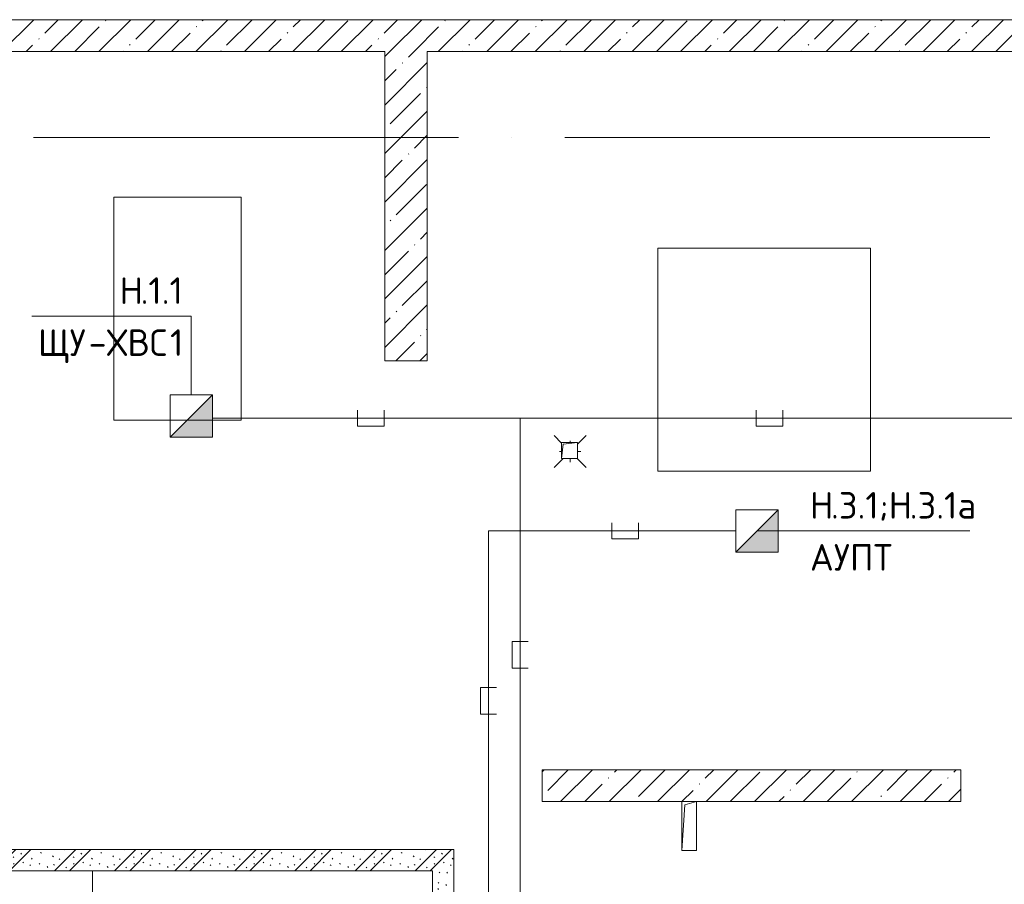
# Model space of a CAD drawing. Header units: millimetres. Extents: x -32229 to 169101, y -13689 to 125138.
# Tile 147 of 202: x 27250 to 36516, y 113222 to 121360. Entities that reach past the tile are written whole.
import ezdxf

# ---------------------------------------------------------------- set-up
doc = ezdxf.new("R2010")
doc.units = ezdxf.units.MM
doc.linetypes.add('ADSK_Линия сетки', pattern=[5000, 4000, -500, 0, -500])
for name, color, linetype, lineweight in [('A-____-NOTE-TEXT', 5, 'Continuous', 18), ('A-DETL-____-THIN', 7, 'Continuous', 9), ('A-FLOR-____-OTLN', 7, 'Continuous', 18), ('A-WALL-____-MCUT', 7, 'Continuous', 40), ('A-WALL-____-PATT', 7, 'Continuous', 40), ('G-____-____-TEXT', 7, 'Continuous', 9), ('I-WALL-____-MCUT', 7, 'Continuous', 40), ('M-EQPM-____-OTLN', 7, 'Continuous', 18), ('P-SANR-FIXT-OTLN', 7, 'Continuous', 18), ('S-GRID-____-OTLN', 7, 'Continuous', 9)]:
    doc.layers.add(name, color=color, linetype=linetype, lineweight=lineweight)
doc.layers.add('A-DETL-____-OTLN', color=7, linetype='Continuous', lineweight=9, true_color=0x00a600)
doc.styles.add('ISOCPEUR', font='isocpeur.ttf', dxfattribs={"height": 250})
pattern_1 = [(135, (300.56, 377.28), (-565.6854, 6e-14), [10, -790]), (135, (349.8, 474.73), (-565.6854, 6e-14), [10, -790]), (135, (423.93, 473.06), (-565.6854, 6e-14), [10, -790]), (135, (229.92, 447.9), (-565.6854, 6e-14), [10, -790]), (135, (155.08, 447.9), (-565.6854, 6e-14), [10, -790]), (135, (114.9, 369.03), (-565.6854, 6e-14), [10, -790]), (135, (132.43, 285.8), (-565.6854, 6e-14), [10, -790]), (135, (214.66, 322), (-565.6854, 6e-14), [10, -790]), (135, (198.16, 261.88), (-565.6854, 6e-14), [10, -790]), (135, (45.2, 272.9), (-565.6854, 6e-14), [10, -790]), (135, (42.32, 336.16), (-565.6854, 6e-14), [10, -790]), (135, (92.26, 192.24), (-565.6854, 6e-14), [10, -790]), (135, (7.07, 149.2), (-565.6854, 6e-14), [10, -790]), (135, (80.6, 95.1), (-565.6854, 6e-14), [10, -790]), (135, (79.53, 36.94), (-565.6854, 6e-14), [10, -790]), (135, (153.87, 74.56), (-565.6854, 6e-14), [10, -790]), (135, (228.35, 124.8), (-565.6854, 6e-14), [10, -790]), (135, (279.75, 180.4), (-565.6854, 6e-14), [10, -790]), (135, (282.9, 31.63), (-565.6854, 6e-14), [10, -790]), (135, (377.38, 53.45), (-565.6854, 6e-14), [10, -790]), (135, (352.28, 102.7), (-565.6854, 6e-14), [10, -790]), (135, (354.05, 0), (-565.6854, 6e-14), [10, -790]), (135, (553.23, 16.45), (-565.6854, 6e-14), [10, -790]), (135, (542.38, 63.45), (-565.6854, 6e-14), [10, -790]), (135, (536.58, 239.3), (-565.6854, 6e-14), [10, -790]), (135, (475.85, 203.9), (-565.6854, 6e-14), [10, -790]), (135, (475.85, 316.54), (-565.6854, 6e-14), [10, -790]), (135, (520.8, 408.7), (-565.6854, 6e-14), [10, -790]), (135, (551.1, 470.8), (-565.6854, 6e-14), [10, -790]), (135, (235.25, 537.93), (-565.6854, 6e-14), [10, -790]), (135, (407.25, 547.65), (-565.6854, 6e-14), [10, -790]), (135, (94.5, 558.6), (-565.6854, 6e-14), [10, -790]), (135, (46.4, 532.3), (-565.6854, 6e-14), [10, -790]), (135, (85.56, 465.04), (-565.6854, 6e-14), [10, -790]), (135, (355.53, 181.14), (-565.6854, 6e-14), [10, -790]), (135, (362.23, 243.6), (-565.6854, 6e-14), [10, -790]), (135, (413.45, 344.1), (-565.6854, 6e-14), [10, -790]), (135, (286.3, 273.25), (-565.6854, 6e-14), [10, -790]), (135, (423.02, 263.72), (-565.6854, 6e-14), [10, -790]), (135, (162.94, 190.2), (-565.6854, 6e-14), [10, -790]), (135, (470.25, 120.93), (-565.6854, 6e-14), [10, -790]), (135, (484.48, 9.78), (-565.6854, 6e-14), [10, -790]), (45, (0, 212.13), (-565.6854, 0), []), (45, (212.13, 0), (-565.6854, 0), []), (45, (353.55, 0), (-565.6854, 0), []), (45, (0, 353.55), (-565.6854, 0), [])]
pattern_2 = [(45, (0, 0), (-228.0985, 228.0985), []), (45, (228.1, 0), (-228.0985, 228.0985), [403.225, -80.645, 6.706, -73.939])]

# ---------------------------------------------------------------- blocks, each defined once
blk = doc.blocks.new('АР_Канал вертикальный прямоугольный - ВК-5403405--01 ЭМ')
at = {"layer": 'M-EQPM-____-OTLN', "color": 253, "lineweight": 13, "true_color": 0xaaaaaa}
for p, q in [((75, 75), (-75, 75)), ((-75, 75), (-75, -75)), ((75, 75), (-75, 75)), ((-75, 75), (-75, -75)), ((-75, -75), (-75, 75)), ((-75, 75), (75, 75)), ((-75, -75), (-60, 60)), ((-75, -75), (-60, 60)), ((-60, 60), (75, 75)), ((-60, 60), (75, 75)), ((75, -75), (75, 75)), ((75, 75), (75, -75)), ((-75, -75), (75, -75)), ((75, -75), (-75, -75))]:
    blk.add_line(p, q, dxfattribs=at)
blk = doc.blocks.new('АР_Трап - 100-100-V70--01 ЭМ')
at = {"layer": 'P-SANR-FIXT-OTLN', "color": 253, "lineweight": 13, "true_color": 0xaaaaaa}
for p, q in [((-80, 80), (-150, 150)), ((0, 85), (0, 100)), ((70, 70), (150, 150)), ((-100, 0), (-80, 0)), ((70, 0), (100, 0)), ((-65, -65), (-150, -150)), ((0, -100), (0, -65)), ((65, -65), (150, -150))]:
    blk.add_line(p, q, dxfattribs=at)
blk = doc.blocks.new('АР_Канал вертикальный прямоугольный - ОВО-6263783--01 ЭМ')
at = {"layer": 'M-EQPM-____-OTLN', "color": 253, "lineweight": 13, "true_color": 0xaaaaaa}
for p, q in [((70, 230), (-70, 230)), ((-70, 230), (-70, -230)), ((70, 230), (-70, 230)), ((-70, 230), (-70, -230)), ((-70, -230), (-70, 230)), ((-70, 230), (70, 230)), ((-70, -230), (-40, 200)), ((-70, -230), (-40, 200)), ((-40, 200), (70, 230)), ((-40, 200), (70, 230)), ((70, -230), (70, 230)), ((70, 230), (70, -230)), ((-70, -230), (70, -230)), ((70, -230), (-70, -230))]:
    blk.add_line(p, q, dxfattribs=at)
blk = doc.blocks.new('Наметкина 10_РД_АР_П_отсоединено_rvt-1--01 ЭМ')
at = {"layer": 'A-WALL-____-PATT', "lineweight": 5, "true_color": 0xaaaaaa}
h = blk.add_hatch(dxfattribs=at)
h.set_pattern_fill('FP_1', color=253, style=0, pattern_type=2)
h.set_pattern_definition(pattern_2)
h.paths.add_polyline_path([(42784.3, 121060), (43535.3, 121060), (43535.3, 121360), (24735.3, 121360), (24735.3, 121060), (41135.3, 121060)])
h = blk.add_hatch(dxfattribs=at)
h.set_pattern_fill('FP_1', color=253, style=0, pattern_type=2)
h.set_pattern_definition(pattern_2)
h.paths.add_polyline_path([(30685.3, 118150), (31085.3, 118150), (31085.3, 121060), (30685.3, 121060), (30685.3, 118349.6)])
h = blk.add_hatch(dxfattribs=at)
h.set_pattern_fill('FP_1', color=253, style=0, pattern_type=2)
h.set_pattern_definition(pattern_2)
h.paths.add_polyline_path([(33510.3, 114000), (36105.3, 114001), (36105, 114300), (32165.3, 114300), (32165.7, 114000), (33480.3, 114000)])
h = blk.add_hatch(dxfattribs=at)
h.set_pattern_fill('FP_6', color=253, style=0, pattern_type=2)
h.set_pattern_definition(pattern_1)
h.paths.add_polyline_path([(25235.3, 113350), (31335.3, 113350), (31335.3, 113550), (25235.3, 113550)])
h = blk.add_hatch(dxfattribs=at)
h.set_pattern_fill('FP_6', color=253, style=0, pattern_type=2)
h.set_pattern_definition(pattern_1)
h.paths.add_polyline_path([(31335.3, 110450), (31335.3, 111565), (31135.3, 111565), (31135.3, 110450)])
h.paths.add_polyline_path([(31335.3, 112165), (31335.3, 113350), (31135.3, 113350), (31135.3, 112165)])
at = {"layer": 'A-FLOR-____-OTLN', "color": 253, "lineweight": 13, "true_color": 0xaaaaaa}
for p, q in [((29335.3, 119690), (28135.3, 119690)), ((28135.3, 119690), (28135.3, 117590)), ((29335.3, 117590), (29335.3, 119690)), ((35255.3, 119210), (33255.3, 119210)), ((33255.3, 119210), (33255.3, 117110)), ((35255.3, 117110), (35255.3, 119210)), ((28135.3, 117590), (29335.3, 117590)), ((33255.3, 117110), (35255.3, 117110)), ((32165.3, 114301), (36105.3, 114301)), ((27935.3, 104025), (27935.3, 113350))]:
    blk.add_line(p, q, dxfattribs=at)
at = {"layer": 'A-WALL-____-MCUT', "color": 253, "lineweight": 13, "true_color": 0xaaaaaa}
for p, q in [((43535.3, 121360), (24735.3, 121360)), ((25335.3, 121060), (30685.3, 121060)), ((30685.3, 121060), (30685.3, 118150)), ((31085.3, 121060), (37185.3, 121060)), ((31085.3, 118150), (31085.3, 121060)), ((30685.3, 118150), (31085.3, 118150)), ((36105.3, 114300), (32165.3, 114300)), ((32165.3, 114300), (32165.3, 114000)), ((36105.3, 114000), (36105.3, 114300)), ((32165.3, 114000), (33480.3, 114000)), ((33620.3, 114000), (36105.3, 114000))]:
    blk.add_line(p, q, dxfattribs=at)
at = {"layer": 'I-WALL-____-MCUT', "color": 253, "lineweight": 13, "true_color": 0xaaaaaa}
for p, q in [((31335.3, 113550), (25235.3, 113550)), ((31335.3, 113350), (31335.3, 113550)), ((25235.3, 113350), (31135.3, 113350)), ((31135.3, 113350), (31135.3, 112165)), ((31335.3, 112165), (31335.3, 113350))]:
    blk.add_line(p, q, dxfattribs=at)
at = {"layer": 'M-EQPM-____-OTLN', "color": 253, "lineweight": 13, "true_color": 0xaaaaaa}
for name, p in [('АР_Канал вертикальный прямоугольный - ВК-5403405--01 ЭМ', (32425.3, 117305)), ('АР_Канал вертикальный прямоугольный - ОВО-6263783--01 ЭМ', (33550.3, 113770))]:
    blk.add_blockref(name, p, dxfattribs=at)
at = {"layer": 'P-SANR-FIXT-OTLN', "color": 253, "lineweight": 13, "true_color": 0xaaaaaa}
blk.add_blockref('АР_Трап - 100-100-V70--01 ЭМ', (32430.3, 117295), dxfattribs=at)
blk = doc.blocks.new('УГО_Шкаф - УГО_Шкаф-2925116--01 ЭМ')
at = {"layer": 'A-____-NOTE-TEXT', "lineweight": 9, "true_color": 0xff0000}
blk.add_hatch(color=1, dxfattribs=at).paths.add_polyline_path([(1, 2), (1, 0), (-1, 0)])
at = {"layer": 'A-____-NOTE-TEXT', "color": 1, "lineweight": 9, "true_color": 0xff0000}
for p, q in [((-1, 0), (-1, 2)), ((-1, 2), (1, 2)), ((1, 2), (-1, 0)), ((1, 0), (1, 2)), ((1, 0), (1, 2)), ((1, 0), (-1, 0)), ((-1, 0), (1, 0))]:
    blk.add_line(p, q, dxfattribs=at)
blk = doc.blocks.new('УГО_Шкаф - УГО_Шкаф-V122--01 ЭМ')
at = {"layer": 'A-____-NOTE-TEXT', "lineweight": 9, "true_color": 0x0000ff}
blk.add_hatch(color=5, dxfattribs=at).paths.add_polyline_path([(1, 2), (1, 0), (-1, 0)])
at = {"layer": 'A-____-NOTE-TEXT', "color": 5, "lineweight": 9, "true_color": 0x0000ff}
for p, q in [((-1, 0), (-1, 2)), ((-1, 2), (1, 2)), ((1, 2), (-1, 0)), ((1, 0), (1, 2)), ((1, 0), (1, 2)), ((1, 0), (-1, 0)), ((-1, 0), (1, 0))]:
    blk.add_line(p, q, dxfattribs=at)

msp = doc.modelspace()

# ---------------------------------------------------------------- linework, layer by layer
at = {"layer": 'A-DETL-____-OTLN', "color": 5, "true_color": 0x0000ff}
for p, q in [((30430.3, 117685.2), (30430.3, 117535.2)), ((30680.3, 117535.2), (30680.3, 117685.2)), ((34180.3, 117685.2), (34180.3, 117535.2)), ((34430.3, 117535.2), (34430.3, 117685.2)), ((39427.5, 117610.2), (29067.5, 117610.2)), ((31960.7, 117610.2), (31960.7, 113129.5)), ((30430.3, 117535.2), (30680.3, 117535.2)), ((34180.3, 117535.2), (34430.3, 117535.2)), ((32035.7, 115507.1), (31885.7, 115507.1)), ((31885.7, 115507.1), (31885.7, 115257.1)), ((31885.7, 115257.1), (32035.7, 115257.1))]:
    msp.add_line(p, q, dxfattribs=at)
at = {"layer": 'A-DETL-____-OTLN', "color": 1, "true_color": 0xff0000}
for p, q in [((32823.2, 116624.7), (32823.2, 116474.7)), ((33073.2, 116474.7), (33073.2, 116624.7)), ((31660.7, 113100.1), (31660.7, 116549.7)), ((31660.7, 116549.7), (33985.7, 116549.7)), ((32823.2, 116474.7), (33073.2, 116474.7)), ((31735.7, 115074.9), (31585.7, 115074.9)), ((31585.7, 115074.9), (31585.7, 114824.9)), ((31585.7, 114824.9), (31735.7, 114824.9))]:
    msp.add_line(p, q, dxfattribs=at)
at = {"layer": 'A-DETL-____-THIN'}
for p, q in [((27364.6, 118570.4), (28864.6, 118570.4)), ((28864.6, 118570.4), (28864.6, 117830.4)), ((34190.7, 116549.7), (36190.7, 116549.7))]:
    msp.add_line(p, q, dxfattribs=at)
at = {"layer": 'S-GRID-____-OTLN', "color": 253, "linetype": 'ADSK_Линия сетки', "true_color": 0xaaaaaa}
msp.add_line((131381.2, 120250), (-30593.4, 120250), dxfattribs=at)

# ---------------------------------------------------------------- block references
at = {"lineweight": 5}
msp.add_blockref('Наметкина 10_РД_АР_П_отсоединено_rvt-1--01 ЭМ', (0, 0), dxfattribs=at)
at = {"layer": 'A-____-NOTE-TEXT', "color": 5, "lineweight": 9, "true_color": 0x0000ff, "xscale": 200, "yscale": 200, "zscale": 200}
msp.add_blockref('УГО_Шкаф - УГО_Шкаф-V122--01 ЭМ', (28864.6, 117430.4), dxfattribs=at)
at = {"layer": 'A-____-NOTE-TEXT', "color": 1, "lineweight": 9, "true_color": 0xff0000, "xscale": 200, "yscale": 200, "zscale": 200}
msp.add_blockref('УГО_Шкаф - УГО_Шкаф-2925116--01 ЭМ', (34188.7, 116347.7), dxfattribs=at)

# ---------------------------------------------------------------- texts
at = {"layer": 'G-____-____-TEXT', "char_height": 250, "attachment_point": 1, "style": 'ISOCPEUR'}
for s, insert, width in [('\\fISOCPEUR|b0|i0|c204|p34|;Н', (28189.1, 118934.8), 240.506), ('.1.1', (28387.6, 118934.8), 481.012), ('ЩУ', (27421.8, 118445.3), 577.215), ('ХВС', (28070.1, 118445.3), 721.519), ('\\fISOCPEUR|b0|i0|c204|p34|;1', (28665.4, 118445.3), 144.304), ('\\fISOCPEUR|b0|i0|c204|p34|;-', (27898.1, 118445.3), 208.439), ('\\fISOCPEUR|b0|i0|c204|p34|;Н', (34686.5, 116914.1), 240.506), ('.3.1;', (34884.9, 116914.1), 657.384), ('\\fISOCPEUR|b0|i0|c204|p34|;Н', (35427.3, 116914.1), 240.506), ('.3.1', (35625.7, 116914.1), 545.147), ('\\fISOCPEUR|b0|i0|c204|p34|;а', (36075.5, 116914.1), 240.506), ('АУПТ', (34686.5, 116424.6), 994.093)]:
    msp.add_mtext(s, dxfattribs=dict(at, insert=insert, width=width))

doc.saveas('drawing.dxf')
